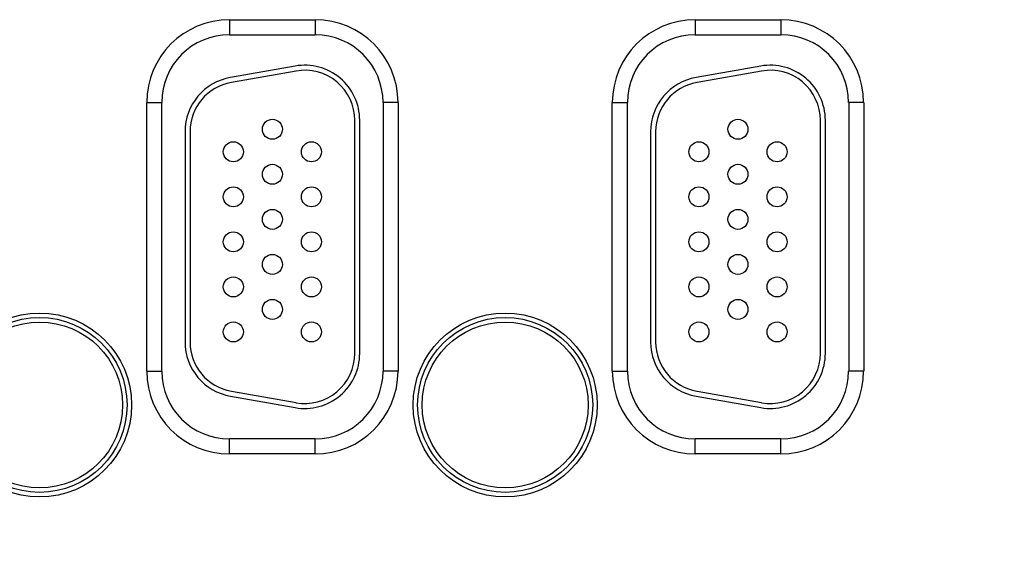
# Model space of a CAD drawing. Header units: inches. Extents: x 0 to 34, y 0 to 22.
# Tile 87 of 112: x 22.1 to 24, y 14.4 to 15.5. Entities that reach past the tile are written whole.
import ezdxf

# ---------------------------------------------------------------- set-up
doc = ezdxf.new("R2010")
doc.units = ezdxf.units.IN
doc.header["$LTSCALE"] = 1.87
doc.header["$MEASUREMENT"] = 0
doc.layers.get('0').update_dxf_attribs({"linetype": 'CONTINUOUS'})
doc.layers.add('DIMENSIONS', color=7, linetype='CONTINUOUS')
doc.styles.get("Standard").update_dxf_attribs({"font": 'txt', "width": 0.8})
doc.dimstyles.new('DIMSTYLE_1', dxfattribs={"dimtxt": 0.125, "dimasz": 0.18, "dimexe": 0.18, "dimexo": 0.0625, "dimgap": 0.09, "dimtad": 0, "dimtih": 1, "dimtoh": 1, "dimdec": 3, "dimzin": 4, "dimdsep": 46, "dimtxsty": 'STANDARD', "dimblk": '_FILLED', "dimblk1": '_FILLED', "dimblk2": '_FILLED', "dimcen": 0.09, "dimadec": 0, "dimazin": 0, "dimtp": 0.01, "dimtm": 0.01, "dimtfac": 1, "dimtdec": 3, "dimtofl": 0, "dimtmove": 0, "dimatfit": 3, "dimldrblk": '_FILLED', "dimfxl": 1, "dimtolj": 1, "dimtzin": 4, "dimarcsym": 0})

# ---------------------------------------------------------------- blocks, each defined once
blk = doc.blocks.new('_FILLED')
at = {"color": 0, "linetype": 'BYBLOCK'}
blk.add_solid([(0, 0), (-1, 0.174), (-1, -0.174)], dxfattribs=at)
blk = doc.blocks.new('*D6')
at = {"layer": 'DIMENSIONS', "color": 2, "linetype": 'CONTINUOUS'}
for p, q in [((24.5224, 14.8744), (24.5224, 13.0814)), ((25.4524, 14.8859), (25.4524, 13.0814)), ((24.9874, 13.2064), (23.6893, 13.2064)), ((24.5224, 13.2064), (24.9874, 13.2064)), ((25.4524, 13.2064), (24.9874, 13.2064))]:
    blk.add_line(p, q, dxfattribs=at)
at = {"layer": 'DIMENSIONS', "color": 2, "linetype": 'CONTINUOUS', "xscale": 0.18, "yscale": 0.18, "zscale": 0.18, "rotation": 180}
blk.add_blockref('_FILLED', (24.5224, 13.2064), dxfattribs=at)
at = {"layer": 'DIMENSIONS', "color": 2, "linetype": 'CONTINUOUS', "xscale": 0.18, "yscale": 0.18, "zscale": 0.18}
blk.add_blockref('_FILLED', (25.4524, 13.2064), dxfattribs=at)
at = {"layer": 'DIMENSIONS', "color": 2, "linetype": 'CONTINUOUS', "width": 0.8}
for s, p in [('[', (22.9268, 13.1439)), (']', (23.5268, 13.1439)), ('7X ', (22.1018, 13.1439)), ('.930', (22.4018, 13.1439)), ('23.62', (23.0268, 13.1439))]:
    blk.add_text(s, height=0.125, dxfattribs=at).set_placement(p)

msp = doc.modelspace()

# ---------------------------------------------------------------- linework, layer by layer
at = {"color": 7, "linetype": 'CONTINUOUS'}
for p, q in [((22.4989, 15.4607), (22.6699, 15.4607)), ((22.4989, 15.4607), (22.4989, 15.4307)), ((22.6699, 15.4607), (22.6699, 15.4307)), ((23.4289, 15.4607), (23.5999, 15.4607)), ((23.4289, 15.4607), (23.4289, 15.4307)), ((23.5999, 15.4607), (23.5999, 15.4307)), ((22.4989, 15.4307), (22.6699, 15.4307)), ((23.4289, 15.4307), (23.5999, 15.4307)), ((22.6298, 15.368), (22.5008, 15.3452)), ((23.5598, 15.368), (23.4308, 15.3452)), ((22.6316, 15.3581), (22.5026, 15.3354)), ((23.5616, 15.3581), (23.4326, 15.3354)), ((22.3334, 15.2951), (22.3634, 15.2951)), ((22.3334, 14.7581), (22.3334, 15.2951)), ((22.3634, 14.7581), (22.3634, 15.2951)), ((22.8355, 15.2951), (22.8055, 15.2951)), ((22.8055, 15.2951), (22.8055, 14.7581)), ((22.8355, 15.2951), (22.8355, 14.7581)), ((23.2634, 15.2951), (23.2934, 15.2951)), ((23.2634, 14.7581), (23.2634, 15.2951)), ((23.2934, 14.7581), (23.2934, 15.2951)), ((23.7655, 15.2951), (23.7355, 15.2951)), ((23.7355, 15.2951), (23.7355, 14.7581)), ((23.7655, 15.2951), (23.7655, 14.7581)), ((22.7489, 14.7936), (22.7489, 15.2596)), ((22.7589, 14.7936), (22.7589, 15.2596)), ((23.6789, 14.7936), (23.6789, 15.2596)), ((23.6889, 14.7936), (23.6889, 15.2596)), ((22.4099, 15.2369), (22.4099, 14.8164)), ((22.4199, 15.2369), (22.4199, 14.8164)), ((23.3399, 15.2369), (23.3399, 14.8164)), ((23.3499, 15.2369), (23.3499, 14.8164)), ((22.3334, 14.7581), (22.3634, 14.7581)), ((22.8355, 14.7581), (22.8055, 14.7581)), ((23.2634, 14.7581), (23.2934, 14.7581)), ((23.7655, 14.7581), (23.7355, 14.7581)), ((22.5026, 14.7179), (22.6316, 14.6952)), ((23.4326, 14.7179), (23.5616, 14.6952)), ((22.5008, 14.7081), (22.6298, 14.6853)), ((23.4308, 14.7081), (23.5598, 14.6853)), ((22.6699, 14.6226), (22.4989, 14.6226)), ((22.4989, 14.5926), (22.4989, 14.6226)), ((22.6699, 14.5926), (22.6699, 14.6226)), ((23.5999, 14.6226), (23.4289, 14.6226)), ((23.4289, 14.5926), (23.4289, 14.6226)), ((23.5999, 14.5926), (23.5999, 14.6226)), ((22.6699, 14.5926), (22.4989, 14.5926)), ((23.5999, 14.5926), (23.4289, 14.5926))]:
    msp.add_line(p, q, dxfattribs=at)
for centre, radius in [((22.5844, 15.2416), 0.02), ((23.5144, 15.2416), 0.02), ((22.5064, 15.1966), 0.02), ((22.6624, 15.1966), 0.02), ((23.4364, 15.1966), 0.02), ((23.5924, 15.1966), 0.02), ((22.5844, 15.1516), 0.02), ((23.5144, 15.1516), 0.02), ((22.5064, 15.1066), 0.02), ((22.6624, 15.1066), 0.02), ((23.4364, 15.1066), 0.02), ((23.5924, 15.1066), 0.02), ((22.5844, 15.0616), 0.02), ((23.5144, 15.0616), 0.02), ((22.5064, 15.0166), 0.02), ((22.6624, 15.0166), 0.02), ((23.4364, 15.0166), 0.02), ((23.5924, 15.0166), 0.02), ((22.5844, 14.9716), 0.02), ((23.5144, 14.9716), 0.02), ((22.5064, 14.9266), 0.02), ((22.6624, 14.9266), 0.02), ((23.4364, 14.9266), 0.02), ((23.5924, 14.9266), 0.02), ((22.5844, 14.8816), 0.02), ((23.5144, 14.8816), 0.02), ((22.1194, 14.6906), 0.1838), ((23.0494, 14.6906), 0.1838), ((22.1194, 14.6906), 0.1748), ((22.1194, 14.6906), 0.1748), ((22.1194, 14.6906), 0.1658), ((22.5064, 14.8366), 0.02), ((22.6624, 14.8366), 0.02), ((23.0494, 14.6906), 0.1748), ((23.0494, 14.6906), 0.1748), ((23.0494, 14.6906), 0.1658), ((23.4364, 14.8366), 0.02), ((23.5924, 14.8366), 0.02)]:
    msp.add_circle(centre, radius, dxfattribs=at)
for centre, radius, start, end in [((22.4989, 15.2951), 0.1655, 90, 180), ((22.6699, 15.2951), 0.1655, 0, 90), ((23.4289, 15.2951), 0.1655, 90, 180), ((23.5999, 15.2951), 0.1655, 0, 90), ((22.4989, 15.2951), 0.1355, 90, 180), ((22.6699, 15.2951), 0.1355, 0, 90), ((23.4289, 15.2951), 0.1355, 90, 180), ((23.5999, 15.2951), 0.1355, 0, 90), ((22.6489, 15.2596), 0.11, 0, 100), ((22.6489, 15.2596), 0.1, 0, 100), ((23.5789, 15.2596), 0.11, 0, 100), ((23.5789, 15.2596), 0.1, 0, 100), ((22.5199, 15.2369), 0.11, 100, 180), ((23.4499, 15.2369), 0.11, 100, 180), ((22.5199, 15.2369), 0.1, 100, 180), ((23.4499, 15.2369), 0.1, 100, 180), ((22.5199, 14.8164), 0.11, 180, 260), ((22.5199, 14.8164), 0.1, 180, 260), ((23.4499, 14.8164), 0.11, 180, 260), ((23.4499, 14.8164), 0.1, 180, 260), ((22.6489, 14.7936), 0.11, 260, 360), ((22.6489, 14.7936), 0.1, 260, 360), ((23.5789, 14.7936), 0.11, 260, 360), ((23.5789, 14.7936), 0.1, 260, 360), ((22.4989, 14.7581), 0.1655, 180, 270), ((22.4989, 14.7581), 0.1355, 180, 270), ((22.6699, 14.7581), 0.1355, 270, 360), ((22.6699, 14.7581), 0.1655, 270, 360), ((23.4289, 14.7581), 0.1655, 180, 270), ((23.4289, 14.7581), 0.1355, 180, 270), ((23.5999, 14.7581), 0.1355, 270, 360), ((23.5999, 14.7581), 0.1655, 270, 360)]:
    msp.add_arc(centre, radius, start, end, dxfattribs=at)

# ---------------------------------------------------------------- dimensions: what is measured, and where the dimension line sits
at = {"layer": 'DIMENSIONS', "color": 2, "linetype": 'CONTINUOUS'}
dim = msp.add_linear_dim(base=(24.5224, 13.2064), p1=(25.4524, 14.8859), p2=(24.5224, 14.8744), angle=180, text='7X <>', dimstyle='DIMSTYLE_1', dxfattribs=at)
dim.commit()
dim.dimension.update_dxf_attribs({"geometry": '*D6', "text_midpoint": (22.8643, 13.2064), "dimtype": 160})

doc.saveas('drawing.dxf')
